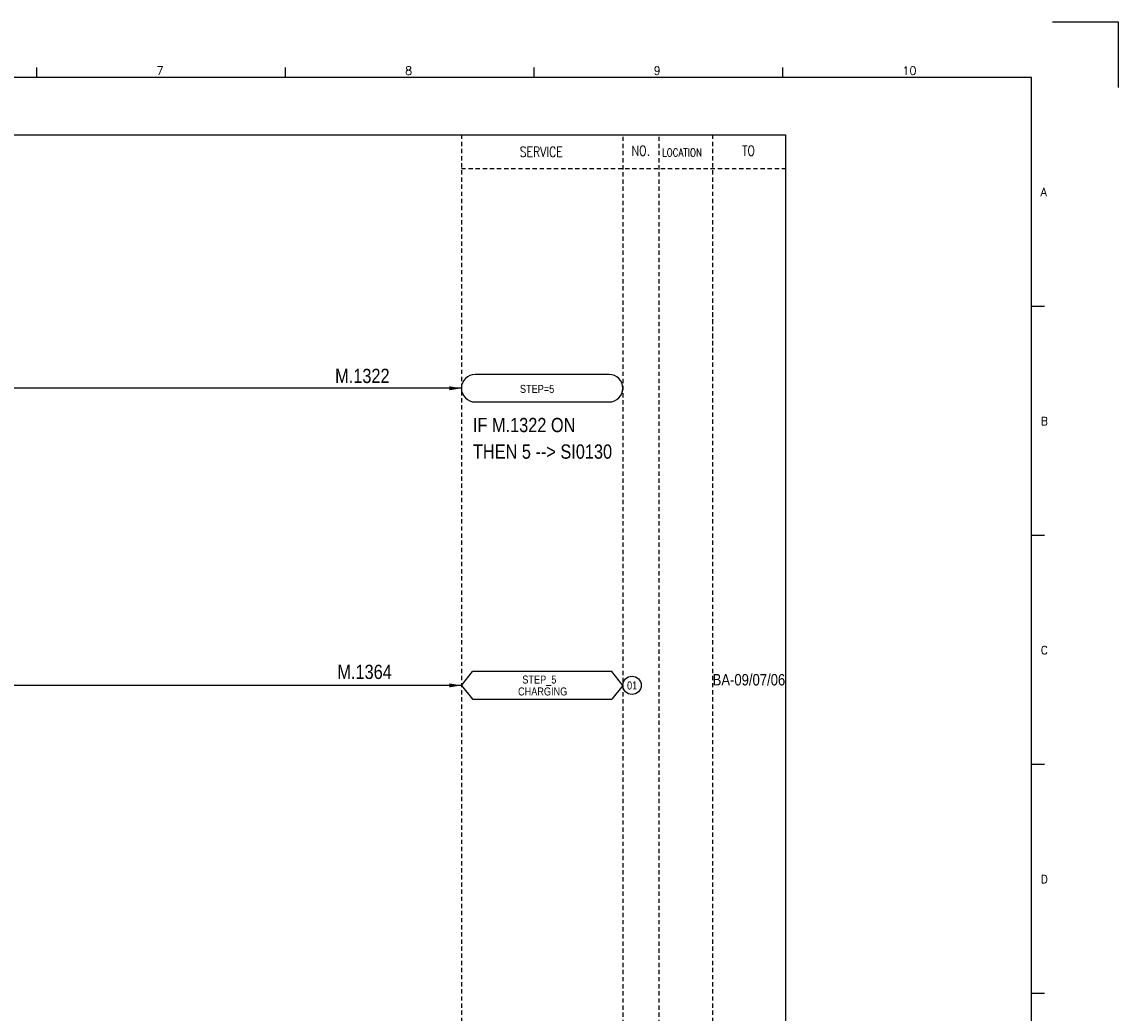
# Model space of a CAD drawing. Extents: x 688 to 1654, y -222 to 460.
# Tile 4 of 4: x 1269 to 1654, y 112 to 460. Entities that reach past the tile are written whole.
import ezdxf
from ezdxf.enums import TextEntityAlignment as Align

# ---------------------------------------------------------------- set-up
doc = ezdxf.new("R2010")
doc.units = 0
doc.header["$MEASUREMENT"] = 0
doc.linetypes.add('HIDDEN', pattern=[4, 1.5, -1, 1.5])
doc.layers.get('0').update_dxf_attribs({"linetype": 'CONTINUOUS'})
doc.layers.get('DEFPOINTS').update_dxf_attribs({"linetype": 'CONTINUOUS'})
for name, color, linetype in [('CON', 4, 'CONTINUOUS'), ('DCS', 7, 'CONTINUOUS'), ('HID', 2, 'HIDDEN'), ('圖框CON', 4, 'CONTINUOUS'), ('框線', 6, 'CONTINUOUS')]:
    doc.layers.add(name, color=color, linetype=linetype)
doc.styles.add('DAYUKP', font='complex', dxfattribs={"bigfont": 'DAYUKP.SHX'})
doc.styles.add('ROMANS', font='romans', dxfattribs={"width": 0.8})
doc.styles.add('style3', font='ARIALN.TTF')

# ---------------------------------------------------------------- blocks, each defined once
blk = doc.blocks.new('LEADER')
at = {"layer": 'CON'}
blk.add_solid([(0.85, -0.57), (0.85, -1.57), (3.85, -1.07)], dxfattribs=at)
blk = doc.blocks.new('1')
at = {"layer": 'DEFPOINTS'}
blk.add_lwpolyline([(2189, 689.33), (2211.97, 689.33), (2211.97, 666.36)], dxfattribs=at)
at = {"layer": '圖框CON'}
for p, q in [((1832.37, 669.85), (1832.37, 673.29)), ((1919.66, 669.85), (1919.66, 673.29)), ((2006.95, 669.85), (2006.95, 673.29)), ((2094.24, 669.85), (2094.24, 673.29)), ((2186.14, 589.41), (2181.53, 589.41)), ((2186.14, 509.01), (2181.53, 509.01)), ((2186.14, 428.61), (2181.53, 428.61)), ((2186.14, 348.2), (2181.53, 348.2))]:
    blk.add_line(p, q, dxfattribs=at)
at = {"layer": '框線'}
for p, q in [((2181.53, 669.81), (1308.62, 669.81)), ((2181.53, 26.6), (2181.53, 669.81))]:
    blk.add_line(p, q, dxfattribs=at)
at = {"style": 'DAYUKP'}
for s, height, p in [('7', 2.87, (1874.39, 670.78)), ('8', 2.87, (1961.68, 670.78)), ('9', 2.87, (2048.97, 670.78)), ('10', 2.871, (2136.26, 670.78))]:
    blk.add_text(s, height=height, dxfattribs=at).set_placement(p)
for s, p in [('A', (2184.79, 629.6)), ('B', (2184.79, 549.2)), ('C', (2184.79, 468.8)), ('D', (2184.79, 388.39))]:
    blk.add_text(s, height=2.87, dxfattribs=at).set_placement(p, align=Align.MIDDLE_LEFT)

msp = doc.modelspace()

# ---------------------------------------------------------------- linework, layer by layer
at = {"layer": 'CON', "color": 6}
for p, q in [((1475.05, 336.03), (1427.98, 336.03)), ((1427.98, 326.4), (1475.05, 326.4)), ((1423.17, 226.92), (1427.07, 231.73)), ((1475.97, 231.73), (1427.07, 231.73)), ((1479.87, 226.92), (1475.97, 231.73)), ((1423.17, 226.92), (1427.07, 222.1)), ((1479.87, 226.92), (1475.97, 222.1)), ((1427.07, 222.1), (1475.97, 222.1))]:
    msp.add_line(p, q, dxfattribs=at)
at = {"layer": 'CON'}
for p, q in [((1423.17, 331.22), (1160.74, 331.22)), ((1423.17, 226.92), (977.73, 226.92))]:
    msp.add_line(p, q, dxfattribs=at)
msp.add_lwpolyline([(822.92, 420.23), (1536.92, 420.23), (1536.92, -79.58), (822.92, -79.58)], close=True, dxfattribs=at)
msp.add_circle((1483.08, 226.92), 3.21, dxfattribs=at)
at = {"layer": 'CON', "color": 6}
for centre, start, end in [((1427.98, 331.22), 90, 270), ((1475.05, 331.22), 270, 90)]:
    msp.add_arc(centre, 4.82, start, end, dxfattribs=at)
at = {"layer": 'HID'}
for p, q in [((1423.17, 420.23), (1423.17, -79.58)), ((1479.87, 419.53), (1479.87, -79.58)), ((1492.47, 419.53), (1492.47, -79.58)), ((1511.37, 420.23), (1511.37, -79.58)), ((1423.17, 408.32), (1536.92, 408.32)), ((1511.37, 357.92), (1511.37, 345.32))]:
    msp.add_line(p, q, dxfattribs=at)

# ---------------------------------------------------------------- block references
msp.add_blockref('1', (-558.28, -229.51))
at = {"layer": 'CON', "xscale": 1.4, "yscale": 1.4, "zscale": 1.4}
for p in [(1417.78, 332.71), (1417.78, 228.41)]:
    msp.add_blockref('LEADER', p, dxfattribs=at)

# ---------------------------------------------------------------- texts
at = {"layer": 'CON', "style": 'ROMANS', "width": 0.8}
for s, p in [('SERVICE', (1451.2, 414.22)), ('NO.', (1486.17, 414.62)), ('TO', (1523.97, 414.62))]:
    msp.add_text(s, height=3.5, dxfattribs=at).set_placement(p, align=Align.MIDDLE)
msp.add_text('LOCATION', height=2.8, dxfattribs=at).set_placement((1493.6, 411.73), align=Align.BOTTOM_LEFT)
at = {"layer": 'CON', "style": 'style3'}
for s, p in [('STEP=5', (1443.73, 328.75)), ('STEP_5', (1444.57, 226.72)), ('01', (1481.33, 224.64)), ('CHARGING', (1443.06, 222.54))]:
    msp.add_text(s, height=2.8, dxfattribs=at).set_placement(p, align=Align.BOTTOM_LEFT)
msp.add_text('BA-09/07/06', height=4, dxfattribs=at).set_placement((1511.37, 226.89))
at = {"layer": 'DCS', "linetype": 'ByBlock', "style": 'style3'}
for s, p in [('M.1322', (1378.86, 333.06)), ('IF M.1322 ON', (1427.22, 315.82)), ('THEN 5 --> SI0130', (1427.22, 306.49)), ('M.1364', (1379.64, 229.16))]:
    msp.add_text(s, height=5, dxfattribs=at).set_placement(p)

doc.saveas('drawing.dxf')
